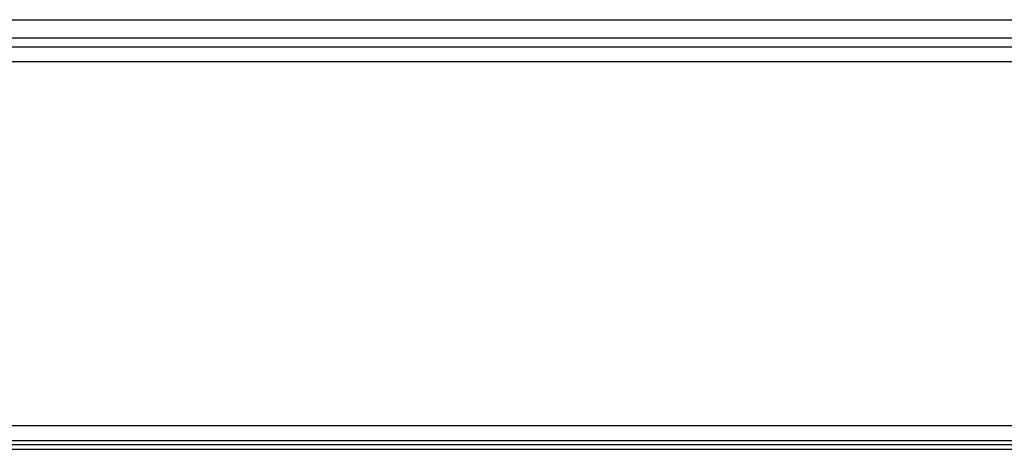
# Model space of a CAD drawing. Header units: millimetres. Extents: x -572 to 572, y -315 to 338.
# Tile 4 of 5: x -95 to 239, y 192 to 338. Entities that reach past the tile are written whole.
import ezdxf

# ---------------------------------------------------------------- set-up
doc = ezdxf.new("R2010")
doc.units = ezdxf.units.MM
doc.layers.add('MAIN-1', color=7, linetype='Continuous')
doc.layers.add('MAIN-2', color=7, linetype='Continuous')

msp = doc.modelspace()

# ---------------------------------------------------------------- linework, layer by layer
at = {"layer": 'MAIN-1'}
for p, q in [((-527.5, 337.53), (527.5, 337.53)), ((527.5, 328.18), (-527.5, 328.18)), ((-527.5, 323.42), (527.5, 323.42)), ((-572.5, 200), (572.5, 200))]:
    msp.add_line(p, q, dxfattribs=at)
at = {"layer": 'MAIN-2'}
for p, q in [((527.5, 331.23), (-527.5, 331.23)), ((527.5, 331.23), (-527.5, 331.23)), ((527.5, 331.23), (-527.5, 331.23)), ((527.5, 331.23), (-527.5, 331.23)), ((527.5, 331.23), (-527.5, 331.23)), ((527.5, 331.23), (-527.5, 331.23)), ((527.5, 331.23), (-527.5, 331.23)), ((527.5, 328.18), (-527.5, 328.18)), ((527.5, 328.18), (-527.5, 328.18)), ((527.5, 328.18), (-527.5, 328.18)), ((527.5, 328.18), (-527.5, 328.18)), ((527.5, 328.18), (-527.5, 328.18)), ((527.5, 328.18), (-527.5, 328.18)), ((-567.5, 195), (567.5, 195)), ((527.5, 193.52), (-527.5, 193.52)), ((527.5, 193.52), (-527.5, 193.52)), ((527.5, 193.52), (-527.5, 193.52)), ((527.5, 193.52), (-527.5, 193.52)), ((527.5, 193.52), (-527.5, 193.52)), ((527.5, 193.52), (-527.5, 193.52)), ((527.5, 193.52), (-527.5, 193.52)), ((-527.5, 191.97), (527.5, 191.97))]:
    msp.add_line(p, q, dxfattribs=at)

doc.saveas('drawing.dxf')
